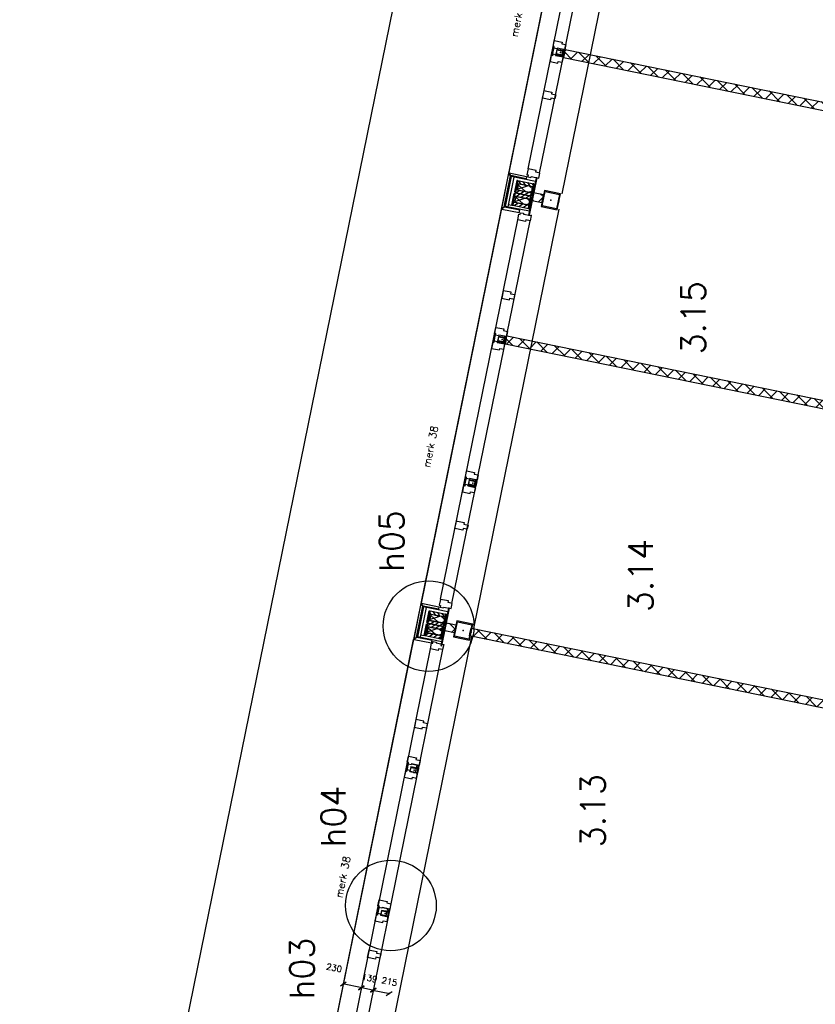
# Model space of a CAD drawing. Extents: x -161991 to 132574, y -998 to 324384.
# Tile 19 of 50: x 21817 to 31599, y 67881 to 79985. Entities that reach past the tile are written whole.
import ezdxf

# ---------------------------------------------------------------- set-up
doc = ezdxf.new("R2010")
doc.units = 0
doc.header["$LTSCALE"] = 50
doc.header["$MEASUREMENT"] = 0
doc.header["$PDSIZE"] = -1
doc.layers.get('0').update_dxf_attribs({"linetype": 'CONTINUOUS'})
doc.layers.get('DEFPOINTS').update_dxf_attribs({"linetype": 'CONTINUOUS'})
for name, color, linetype in [('_ARCHIEFKASTEN', 1, 'CONTINUOUS'), ('_DETAILNUMMERS', 4, 'CONTINUOUS'), ('_DETAILNUMMERSTEKST', 4, 'CONTINUOUS'), ('A--01A1_ACEER', 1, 'CONTINUOUS'), ('A--A21--_F-23-', 10, 'CONTINUOUS'), ('A--A22--_F123-', 9, 'CONTINUOUS'), ('A--A25--_F-2--', 9, 'CONTINUOUS'), ('A--A28--_F-2--', 7, 'CONTINUOUS'), ('A--A42--_F-23-', 9, 'CONTINUOUS'), ('A--L21--', 3, 'CONTINUOUS'), ('A--L21A2_BUITENWAND', 2, 'CONTINUOUS'), ('A--L21D2_BUITENWAND', 2, 'CONTINUOUS'), ('A--L22--_F-2--', 7, 'CONTINUOUS'), ('A--L22A2_BINNENWAND', 2, 'CONTINUOUS'), ('A--L25--', 7, 'CONTINUOUS'), ('A--L25--_F-23-', 7, 'CONTINUOUS'), ('A--L28--', 7, 'CONTINUOUS'), ('A--L28--_F-2--', 7, 'CONTINUOUS'), ('A--L31--', 2, 'CONTINUOUS'), ('A--L31A1_BUITENKOZIJN', 1, 'CONTINUOUS'), ('A--L42--', 7, 'CONTINUOUS'), ('A--L42--_F-23-', 7, 'CONTINUOUS'), ('A--M$1A-_F123-', 1, 'CONTINUOUS'), ('A--T$1A-_F123NR', 4, 'CONTINUOUS'), ('TEKST_KOZIJNMERK', 2, 'CONTINUOUS'), ('X--LR---_CP', 7, 'CONTINUOUS')]:
    doc.layers.add(name, color=color, linetype=linetype)
doc.layers.add('bruto vloeroppervlak', color=3, linetype='CONTINUOUS', plot=False)
doc.styles.add('ALFA-0_25', font='ROMANS')
doc.styles.add('HIEMSTRA', font='romans.shx')
doc.dimstyles.get("Standard").update_dxf_attribs({"dimscale": 40, "dimtxt": 2.5, "dimasz": 2, "dimexe": 0.3, "dimexo": 0.3, "dimgap": 2, "dimtad": 1, "dimdec": 0, "dimzin": 0, "dimdsep": 46, "dimtxsty": 'HIEMSTRA', "dimblk1": 'OBLIQUE', "dimblk2": 'OBLIQUE', "dimsah": 1, "dimcen": 0.09, "dimdle": 0.3, "dimclrd": 2, "dimclre": 2, "dimclrt": 3, "dimadec": 0, "dimazin": 0, "dimtfac": 1, "dimtdec": 4, "dimtofl": 0, "dimtmove": 2, "dimatfit": 3, "dimldrblk": 'OBLIQUE', "dimfxl": 0, "dimtvp": 625, "dimtolj": 1, "dimtzin": 0, "dimarcsym": 0})
pattern_1 = [(45, (0, 0), (-28.284, 28.284), [])]

# ---------------------------------------------------------------- blocks, each defined once
blk = doc.blocks.new('*U658')
at = {"layer": 'A--A22--_F123-', "linetype": 'Continuous'}
for p, q in [((87, -69), (3, 15)), ((7, 33), (21, 47)), ((77, -67), (162, 18)), ((300, -112), (172, 16)), ((218, -95), (303, -11)), ((359, -124), (444, -39)), ((513, -156), (385, -27)), ((500, -153), (585, -68)), ((726, -199), (598, -71)), ((641, -182), (726, -97)), ((939, -242), (811, -114)), ((782, -210), (867, -126)), ((923, -239), (1008, -154)), ((1152, -286), (1024, -158)), ((1064, -268), (1149, -183)), ((1205, -296), (1290, -212)), ((1365, -329), (1237, -201)), ((1346, -325), (1431, -240)), ((1578, -373), (1450, -244)), ((1487, -354), (1572, -269)), ((1628, -383), (1713, -298)), ((1792, -416), (1663, -288)), ((1769, -411), (1854, -327)), ((2005, -459), (1877, -331)), ((1910, -440), (1995, -355)), ((2051, -469), (2135, -384)), ((2218, -503), (2090, -375)), ((2192, -497), (2276, -413)), ((2431, -546), (2303, -418)), ((2333, -526), (2417, -441)), ((2474, -555), (2558, -470)), ((2644, -590), (2516, -461)), ((2615, -584), (2699, -499)), ((2857, -633), (2729, -505)), ((2756, -612), (2840, -528)), ((2897, -641), (2981, -556)), ((3070, -676), (2942, -548)), ((3038, -670), (3122, -585)), ((3283, -720), (3155, -592)), ((3179, -699), (3263, -614)), ((3320, -727), (3404, -642)), ((3497, -763), (3368, -635)), ((3461, -756), (3545, -671)), ((3710, -807), (3581, -679)), ((3602, -785), (3686, -700)), ((3923, -850), (3795, -722)), ((3743, -813), (3827, -729)), ((3884, -842), (3968, -757)), ((4136, -894), (4008, -765)), ((4025, -871), (4109, -786)), ((4166, -900), (4250, -815)), ((4349, -937), (4221, -809)), ((4306, -928), (4391, -843)), ((4562, -980), (4434, -852)), ((4447, -957), (4532, -872)), ((4588, -986), (4673, -901)), ((4775, -1024), (4647, -896)), ((4729, -1014), (4814, -930)), ((4988, -1067), (4860, -939)), ((4870, -1043), (4955, -958)), ((5011, -1072), (5096, -987)), ((5201, -1111), (5073, -982)), ((5152, -1101), (5237, -1016)), ((5415, -1154), (5286, -1026)), ((5293, -1129), (5378, -1045)), ((5434, -1158), (5519, -1073)), ((5628, -1197), (5500, -1069)), ((5575, -1187), (5657, -1105))]:
    blk.add_line(p, q, dxfattribs=at)
blk = doc.blocks.new('*U47')
at = {"layer": 'A--L22--_F-2--', "color": 2, "linetype": 'Continuous'}
for points in [[(0, 0), (-10, -49), (5634, -1199), (5634, -1199)], [(0, 0), (10, 49), (5654, -1101), (5654, -1101)]]:
    blk.add_lwpolyline(points, dxfattribs=at)
blk.add_blockref('*U658', (0, 0))
blk = doc.blocks.new('*U659')
at = {"layer": 'A--A22--_F123-', "linetype": 'Continuous'}
for p, q in [((80, -67), (2, 11)), ((4, -52), (89, 33)), ((145, -81), (230, 4)), ((293, -111), (165, 17)), ((286, -109), (371, -25)), ((506, -154), (378, -26)), ((427, -138), (512, -53)), ((568, -167), (653, -82)), ((720, -198), (591, -69)), ((709, -195), (794, -111)), ((933, -241), (804, -113)), ((850, -224), (935, -139)), ((991, -253), (1076, -168)), ((1146, -284), (1018, -156)), ((1132, -282), (1217, -197)), ((1359, -328), (1231, -200)), ((1273, -310), (1358, -226)), ((1414, -339), (1499, -254)), ((1572, -371), (1444, -243)), ((1555, -368), (1640, -283)), ((1785, -415), (1657, -287)), ((1696, -396), (1781, -312)), ((1837, -425), (1922, -340)), ((1998, -458), (1870, -330)), ((1978, -454), (2063, -369)), ((2211, -501), (2083, -373)), ((2119, -483), (2204, -398)), ((2260, -511), (2345, -427)), ((2424, -545), (2296, -417)), ((2401, -540), (2486, -455)), ((2638, -588), (2509, -460)), ((2542, -569), (2627, -484)), ((2683, -598), (2768, -513)), ((2851, -632), (2723, -504)), ((2824, -626), (2909, -541)), ((3064, -675), (2936, -547)), ((2965, -655), (3050, -570)), ((3106, -684), (3191, -599)), ((3277, -719), (3149, -590)), ((3247, -712), (3332, -628)), ((3490, -762), (3362, -634)), ((3388, -741), (3473, -656)), ((3529, -770), (3614, -685)), ((3703, -805), (3575, -677)), ((3670, -799), (3755, -714)), ((3916, -849), (3788, -721)), ((3811, -827), (3896, -743)), ((3952, -856), (4037, -771)), ((4129, -892), (4001, -764)), ((4093, -885), (4178, -800)), ((4343, -936), (4214, -807)), ((4234, -913), (4319, -829)), ((4375, -942), (4459, -857)), ((4556, -979), (4428, -851)), ((4516, -971), (4600, -886)), ((4769, -1022), (4641, -894)), ((4657, -1000), (4741, -915)), ((4798, -1028), (4882, -944)), ((4982, -1066), (4854, -938)), ((4939, -1057), (5023, -972)), ((5195, -1109), (5067, -981)), ((5080, -1086), (5164, -1001)), ((5221, -1114), (5305, -1030)), ((5408, -1153), (5280, -1025)), ((5362, -1143), (5446, -1058)), ((5621, -1196), (5493, -1068)), ((5503, -1172), (5587, -1087)), ((5667, -1178), (5690, -1154))]:
    blk.add_line(p, q, dxfattribs=at)
blk = doc.blocks.new('*U51')
at = {"layer": 'A--L22--_F-2--', "color": 2, "linetype": 'Continuous'}
for points in [[(0, 0), (-10, -49), (5635, -1199), (5635, -1199)], [(0, 0), (10, 49), (5655, -1101), (5655, -1101)]]:
    blk.add_lwpolyline(points, dxfattribs=at)
blk.add_blockref('*U659', (0, 0))
blk = doc.blocks.new('*U52')
at = {"layer": 'A--A22--_F123-'}
h = blk.add_hatch(dxfattribs=at)
h.set_pattern_fill('ALFAKRS', color=256, scale=120, style=0, pattern_type=2)
h.set_pattern_definition([(45, (-27053.24, -72519.72), (-84.85281, 84.85281), []), (135, (-27053.24, -72519.72), (-84.85281, -84.85281), [])])
h.paths.add_polyline_path([(0, 0), (10, 49), (128, 25), (118, -24), (108, -73), (-10, -49)])
at = {"layer": 'A--L22--_F-2--', "color": 2, "linetype": 'Continuous'}
for points in [[(118, -24), (108, -73), (-10, -49), (0, 0)], [(0, 0), (10, 49), (128, 25), (118, -24)]]:
    blk.add_lwpolyline(points, dxfattribs=at)
blk = doc.blocks.new('*U105')
at = {"layer": 'A--A22--_F123-'}
h = blk.add_hatch(dxfattribs=at)
h.set_pattern_fill('ALFAKRS', color=256, scale=120, style=0, pattern_type=2)
h.set_pattern_definition([(45, (-27356.99, -72457.85), (-84.85281, 84.85281), []), (135, (-27356.99, -72457.85), (-84.85281, -84.85281), [])])
h.paths.add_polyline_path([(0, 0), (10, 49), (5376, -1044), (5415, -1103), (5405, -1152), (-10, -49)])
at = {"layer": 'A--L22--_F-2--', "color": 2, "linetype": 'Continuous'}
for points in [[(5405, -1152), (5405, -1152), (-10, -49), (0, 0)], [(0, 0), (10, 49), (5376, -1044), (5376, -1044)]]:
    blk.add_lwpolyline(points, dxfattribs=at)
blk = doc.blocks.new('Q020593-')
at = {"layer": 'A--A28--_F-2--', "color": 3, "linetype": 'Continuous'}
for points in [[(-90, 90), (-100, -100), (-100, 100)], [(-90, 90), (-100, 100), (100, 100)], [(-90, 90), (-90, -90), (-100, -100)], [(100, 100), (90, 90), (-90, 90)], [(100, 100), (100, -100), (90, 90)], [(100, -100), (90, -90), (90, 90)], [(100, -100), (-100, -100), (-90, -90)], [(100, -100), (-90, -90), (90, -90)]]:
    blk.add_solid(points, dxfattribs=at)
at = {"layer": 'A--L28--_F-2--', "color": 3, "linetype": 'Continuous'}
blk.add_lwpolyline([(-100, -100), (-90, -90), (-90, 90), (90, 90), (90, -90), (-90, -90), (-100, -100), (100, -100), (100, 100), (-100, 100)], close=True, dxfattribs=at)
at = {"layer": 'X--LR---_CP', "color": 4, "linetype": 'Continuous'}
for p in [(-100, 0), (0, 0), (100, 0)]:
    blk.add_point(p, dxfattribs=at)
blk = doc.blocks.new('MERK_A3')
at = {"layer": 'A--01A1_ACEER'}
blk.add_line((227, 1598), (297, 1584), dxfattribs=at)
at = {"layer": 'A--L31--', "color": 2, "linetype": 'Continuous'}
for p, q in [((518, 3281), (537, 3373)), ((530, 3278), (518, 3281)), ((548, 3370), (530, 3278)), ((537, 3373), (548, 3370)), ((586, 3362), (656, 3347)), ((638, 3257), (656, 3347)), ((671, 3344), (652, 3254)), ((656, 3347), (671, 3344)), ((652, 3254), (638, 3257)), ((159, 1517), (177, 1609)), ((189, 1607), (170, 1514)), ((177, 1609), (189, 1607)), ((278, 1493), (297, 1584)), ((311, 1581), (293, 1490)), ((297, 1584), (311, 1581)), ((170, 1514), (159, 1517)), ((293, 1490), (278, 1493))]:
    blk.add_line(p, q, dxfattribs=at)
for points in [[(984, 4832), (971, 4768), (921, 4778), (917, 4758), (820, 4778), (835, 4849), (849, 4846), (854, 4868), (892, 4860), (890, 4851)], [(775, 3806), (786, 3857), (736, 3868), (740, 3888), (643, 3908), (628, 3837), (624, 3815), (639, 3812), (721, 3795), (725, 3816)], [(551, 3457), (648, 3437), (643, 3416), (693, 3406), (681, 3342), (586, 3362), (585, 3353), (546, 3361), (550, 3380), (536, 3383)], [(498, 3198), (595, 3178), (599, 3199), (649, 3189), (662, 3252), (568, 3271), (570, 3280), (532, 3288), (528, 3268), (513, 3271)], [(191, 1693), (288, 1673), (284, 1653), (334, 1642), (321, 1579), (227, 1598), (225, 1589), (187, 1597), (191, 1616), (176, 1619)], [(139, 1434), (236, 1414), (240, 1435), (290, 1425), (303, 1488), (209, 1508), (211, 1516), (172, 1524), (168, 1505), (154, 1508)], [(209, 1026), (198, 975), (148, 985), (144, 964), (47, 984), (62, 1055), (66, 1077), (81, 1074), (163, 1057), (159, 1037)], [(0, 0), (13, 64), (-37, 74), (-33, 94), (-130, 114), (-144, 43), (-130, 40), (-134, 18), (-96, 10), (-94, 19)]]:
    blk.add_lwpolyline(points, close=True, dxfattribs=at)
at = {"layer": 'A--L31A1_BUITENKOZIJN'}
for p, q in [((819, 4778), (-130, 114)), ((970, 4769), (13, 64))]:
    blk.add_line(p, q, dxfattribs=at)
at = {"layer": 'X--LR---_CP', "linetype": 'Continuous'}
blk.add_point((0, 0), dxfattribs=at)
blk = doc.blocks.new('NH40_196')
at = {"layer": 'A--A25--_F-2--'}
h = blk.add_hatch(dxfattribs=at)
h.set_pattern_fill('ALFALINE', color=256, scale=40, style=0, pattern_type=2)
h.set_pattern_definition([(45, (-6, 0), (-28.284, 28.284), [])])
h.paths.add_polyline_path([(0, 0), (0, 196), (40, 196), (40, 0)])
at = {"layer": 'A--L25--_F-23-', "color": 2, "linetype": 'Continuous'}
blk.add_lwpolyline([(0, 0), (0, 196), (40, 196), (40, 0)], close=True, dxfattribs=at)
at = {"layer": 'X--LR---_CP'}
for p in [(0, 0), (0, 0), (40, 0)]:
    blk.add_point(p, dxfattribs=at)
blk = doc.blocks.new('*U367')
at = {"layer": 'A--A42--_F-23-'}
h = blk.add_hatch(dxfattribs=at)
h.set_pattern_fill('ALFALINE', color=256, scale=40, style=0, pattern_type=2)
h.set_pattern_definition([(45, (-27059.66, -72676.535), (-28.284271, 28.284271), [])])
h.paths.add_polyline_path([(0, 0), (5, -1), (-24, -143), (-29, -142), (-34, -141), (-5, 1)])
at = {"layer": 'A--L42--_F-23-', "color": 2, "linetype": 'Continuous'}
for points in [[(-29, -142), (-34, -141), (-5, 1), (0, 0)], [(0, 0), (5, -1), (-24, -143), (-29, -142)]]:
    blk.add_lwpolyline(points, dxfattribs=at)
blk = doc.blocks.new('*U368')
at = {"layer": 'A--A42--_F-23-'}
h = blk.add_hatch(dxfattribs=at)
h.set_pattern_fill('ALFALINE', color=256, scale=40, style=0, pattern_type=2)
h.set_pattern_definition([(45, (-26857.802, -72717.64), (-28.284271, 28.284271), [])])
h.paths.add_polyline_path([(0, 0), (5, -1), (-24, -143), (-29, -142), (-34, -141), (-5, 1)])
at = {"layer": 'A--L42--_F-23-', "color": 2, "linetype": 'Continuous'}
for points in [[(-29, -142), (-34, -141), (-5, 1), (0, 0)], [(0, 0), (5, -1), (-24, -143), (-29, -142)]]:
    blk.add_lwpolyline(points, dxfattribs=at)
blk = doc.blocks.new('*U369')
at = {"layer": 'A--A42--_F-23-'}
h = blk.add_hatch(dxfattribs=at)
h.set_pattern_fill('ALFALINE', color=256, scale=40, style=0, pattern_type=2)
h.set_pattern_definition([(45, (-26795.945, -72413.874), (-28.284271, 28.284271), [])])
h.paths.add_polyline_path([(0, 0), (-5, 1), (24, 143), (29, 142), (34, 141), (5, -1)])
at = {"layer": 'A--L42--_F-23-', "color": 2, "linetype": 'Continuous'}
for points in [[(0, 0), (-5, 1), (24, 143), (29, 142)], [(29, 142), (34, 141), (5, -1), (0, 0)]]:
    blk.add_lwpolyline(points, dxfattribs=at)
blk = doc.blocks.new('*U370')
at = {"layer": 'A--A42--_F-23-'}
h = blk.add_hatch(dxfattribs=at)
h.set_pattern_fill('ALFALINE', color=256, scale=40, style=0, pattern_type=2)
h.set_pattern_definition([(45, (-26997.802, -72372.77), (-28.284271, 28.284271), [])])
h.paths.add_polyline_path([(0, 0), (-5, 1), (24, 143), (29, 142), (34, 141), (5, -1)])
at = {"layer": 'A--L42--_F-23-', "color": 2, "linetype": 'Continuous'}
for points in [[(0, 0), (-5, 1), (24, 143), (29, 142)], [(29, 142), (34, 141), (5, -1), (0, 0)]]:
    blk.add_lwpolyline(points, dxfattribs=at)
blk = doc.blocks.new('_OBLIQUE')
at = {"color": 0, "linetype": 'ByBlock'}
blk.add_line((-0.5, -0.5), (0.5, 0.5), dxfattribs=at)
blk = doc.blocks.new('*D375')
at = {"layer": 'A--M$1A-_F123-', "color": 1, "lineweight": -2}
for p, q in [((26156, 68056), (26369, 68012)), ((26165, 68056), (26166, 68063)), ((26360, 68016), (26362, 68023))]:
    blk.add_line(p, q, dxfattribs=at)
at = {"layer": 'DEFPOINTS', "color": 0}
for p in [(26163, 68047), (26359, 68008), (26360, 68014)]:
    blk.add_point(p, dxfattribs=at)
at = {"layer": 'A--M$1A-_F123-', "color": 1, "lineweight": -2, "xscale": 60, "yscale": 60, "zscale": 60}
for p, rotation in [((26164, 68054), 168.4862903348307), ((26360, 68014), 348.4862903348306)]:
    blk.add_blockref('_OBLIQUE', p, dxfattribs=dict(at, rotation=rotation))
at = {"layer": 'A--M$1A-_F123-', "color": 2, "insert": (26364, 68161), "char_height": 75, "attachment_point": 5, "rotation": 348.4863, "style": 'HIEMSTRA'}
blk.add_mtext('\\A1;215', dxfattribs=at)
blk = doc.blocks.new('*D376')
at = {"layer": 'A--M$1A-_F123-', "color": 1, "lineweight": -2}
for p, q in [((26173, 68052), (26009, 68086)), ((26019, 68093), (26019, 68093)), ((26166, 68063), (26166, 68063))]:
    blk.add_line(p, q, dxfattribs=at)
at = {"layer": 'DEFPOINTS', "color": 0}
for p in [(26017, 68084), (26017, 68084), (26164, 68054)]:
    blk.add_point(p, dxfattribs=at)
at = {"layer": 'A--M$1A-_F123-', "color": 1, "lineweight": -2, "xscale": 60, "yscale": 60, "zscale": 60}
for p, rotation in [((26017, 68084), 168.4999625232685), ((26164, 68054), 348.4999625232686)]:
    blk.add_blockref('_OBLIQUE', p, dxfattribs=dict(at, rotation=rotation))
at = {"layer": 'A--M$1A-_F123-', "color": 2, "insert": (26118, 68203), "char_height": 75, "attachment_point": 5, "rotation": 348.5, "style": 'HIEMSTRA'}
blk.add_mtext('\\A1;139', dxfattribs=at)
blk = doc.blocks.new('*D377')
at = {"layer": 'A--M$1A-_F123-', "color": 1, "lineweight": -2}
for p, q in [((26026, 68082), (25787, 68131)), ((25794, 68120), (25794, 68120)), ((26016, 68075), (26016, 68075))]:
    blk.add_line(p, q, dxfattribs=at)
at = {"layer": 'DEFPOINTS', "color": 0}
for p in [(25796, 68129), (25796, 68129), (26017, 68084)]:
    blk.add_point(p, dxfattribs=at)
at = {"layer": 'A--M$1A-_F123-', "color": 1, "lineweight": -2, "xscale": 60, "yscale": 60, "zscale": 60}
for p, rotation in [((25796, 68129), 168.4861997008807), ((26017, 68084), 348.4861997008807)]:
    blk.add_blockref('_OBLIQUE', p, dxfattribs=dict(at, rotation=rotation))
at = {"layer": 'A--M$1A-_F123-', "color": 2, "insert": (25683, 68329), "char_height": 75, "attachment_point": 5, "rotation": 348.4862, "style": 'HIEMSTRA'}
blk.add_mtext('\\A1;230', dxfattribs=at)
blk = doc.blocks.new('*U400')
at = {"layer": 'A--A22--_F123-'}
h = blk.add_hatch(dxfattribs=at)
h.set_pattern_fill('ALFAKRS', color=256, scale=120, style=0, pattern_type=2)
h.set_pattern_definition([(45, (0, 0), (-84.85, 84.85), []), (135, (0, 0), (-84.85, -84.85), [])])
h.paths.add_polyline_path([(0, 0), (10, 49), (134, 24), (124, -25), (114, -74), (-10, -49)])
at = {"layer": 'A--L22--_F-2--', "color": 2, "linetype": 'Continuous'}
for points in [[(0, 0), (-10, -49), (114, -74), (124, -25)], [(0, 0), (10, 49), (134, 24), (124, -25)]]:
    blk.add_lwpolyline(points, dxfattribs=at)
blk = doc.blocks.new('*U401')
at = {"layer": 'A--A42--_F-23-'}
h = blk.add_hatch(dxfattribs=at)
h.set_pattern_fill('ALFALINE', color=256, scale=40, style=0, pattern_type=2)
h.set_pattern_definition(pattern_1)
h.paths.add_polyline_path([(0, 0), (5, -1), (-24, -143), (-29, -142), (-34, -141), (-5, 1)])
at = {"layer": 'A--L42--_F-23-', "color": 2, "linetype": 'Continuous'}
for points in [[(0, 0), (-5, 1), (-34, -141), (-29, -142)], [(0, 0), (5, -1), (-24, -143), (-29, -142)]]:
    blk.add_lwpolyline(points, dxfattribs=at)
blk = doc.blocks.new('*U402')
at = {"layer": 'A--A42--_F-23-'}
h = blk.add_hatch(dxfattribs=at)
h.set_pattern_fill('ALFALINE', color=256, scale=40, style=0, pattern_type=2)
h.set_pattern_definition(pattern_1)
h.paths.add_polyline_path([(0, 0), (5, -1), (-24, -143), (-29, -142), (-34, -141), (-5, 1)])
at = {"layer": 'A--L42--_F-23-', "color": 2, "linetype": 'Continuous'}
for points in [[(0, 0), (-5, 1), (-34, -141), (-29, -142)], [(0, 0), (5, -1), (-24, -143), (-29, -142)]]:
    blk.add_lwpolyline(points, dxfattribs=at)
blk = doc.blocks.new('*U403')
at = {"layer": 'A--A42--_F-23-'}
h = blk.add_hatch(dxfattribs=at)
h.set_pattern_fill('ALFALINE', color=256, scale=40, style=0, pattern_type=2)
h.set_pattern_definition(pattern_1)
h.paths.add_polyline_path([(0, 0), (-5, 1), (24, 143), (29, 142), (34, 141), (5, -1)])
at = {"layer": 'A--L42--_F-23-', "color": 2, "linetype": 'Continuous'}
for points in [[(0, 0), (-5, 1), (24, 143), (29, 142)], [(0, 0), (5, -1), (34, 141), (29, 142)]]:
    blk.add_lwpolyline(points, dxfattribs=at)
blk = doc.blocks.new('*U404')
at = {"layer": 'A--A42--_F-23-'}
h = blk.add_hatch(dxfattribs=at)
h.set_pattern_fill('ALFALINE', color=256, scale=40, style=0, pattern_type=2)
h.set_pattern_definition(pattern_1)
h.paths.add_polyline_path([(0, 0), (-5, 1), (24, 143), (29, 142), (34, 141), (5, -1)])
at = {"layer": 'A--L42--_F-23-', "color": 2, "linetype": 'Continuous'}
for points in [[(0, 0), (-5, 1), (24, 143), (29, 142)], [(0, 0), (5, -1), (34, 141), (29, 142)]]:
    blk.add_lwpolyline(points, dxfattribs=at)
blk = doc.blocks.new('Q020580-')
at = {"layer": 'A--A28--_F-2--', "color": 3, "linetype": 'Continuous'}
for points in [[(-25, 45), (-30, -50), (-30, 50)], [(-25, 45), (-30, 50), (30, 50)], [(-25, 45), (-25, -45), (-30, -50)], [(30, 50), (25, 45), (-25, 45)], [(30, 50), (30, -50), (25, 45)], [(30, -50), (25, -45), (25, 45)], [(30, -50), (-30, -50), (-25, -45)], [(30, -50), (-25, -45), (25, -45)]]:
    blk.add_solid(points, dxfattribs=at)
at = {"layer": 'A--L28--_F-2--', "color": 3, "linetype": 'Continuous'}
blk.add_lwpolyline([(-30, -50), (-25, -45), (-25, 45), (25, 45), (25, -45), (-25, -45), (-30, -50), (30, -50), (30, 50), (-30, 50)], close=True, dxfattribs=at)
at = {"layer": 'X--LR---_CP', "color": 4, "linetype": 'Continuous'}
for p in [(-30, 0), (0, 0), (30, 0)]:
    blk.add_point(p, dxfattribs=at)

msp = doc.modelspace()

# ---------------------------------------------------------------- hatches: boundary and pattern name
at = {"layer": 'A--A21--_F-23-'}
h = msp.add_hatch(dxfattribs=at)
h.set_pattern_fill('ALFAISO', color=256, scale=80, angle=168.49, style=0, pattern_type=2)
h.set_pattern_definition([(138.49, (117356.32, 165587.18), (-53.02006, -59.907205), []), (198.49, (117356.32, 165587.18), (25.37113, -75.87032), [])])
h.paths.add_polyline_path([(28028.6, 77949.2), (27948.3, 77965.6), (27933.3, 77892.1), (28109.7, 77856.2), (28124.6, 77929.7), (28028.6, 77949.2), (28052.3, 77944.4)])
h = msp.add_hatch(dxfattribs=at)
h.set_pattern_fill('ALFAISO', color=256, scale=80, angle=168.49, style=0, pattern_type=2)
h.set_pattern_definition([(138.49, (117325.39, 165435.29), (-53.02006, -59.907205), []), (198.49, (117325.39, 165435.29), (25.37113, -75.87032), [])])
h.paths.add_polyline_path([(27997.7, 77797.3), (27917.3, 77813.7), (27902.4, 77740.2), (28078.7, 77704.3), (28093.7, 77777.8), (27997.7, 77797.3), (28021.4, 77792.5)])
h = msp.add_hatch(dxfattribs=at)
h.set_pattern_fill('ALFAISO', color=256, scale=80, angle=168.49, style=0, pattern_type=2)
h.set_pattern_definition([(138.49, (116278.47, 160295.84), (-53.02006, -59.907205), []), (198.49, (116278.47, 160295.84), (25.37113, -75.87032), [])])
h.paths.add_polyline_path([(26950.8, 72657.9), (26870.4, 72674.3), (26855.4, 72600.8), (27031.8, 72564.9), (27046.8, 72638.3), (26950.8, 72657.9), (26974.4, 72653.1)])
h = msp.add_hatch(dxfattribs=at)
h.set_pattern_fill('ALFAISO', color=256, scale=80, angle=168.49, style=0, pattern_type=2)
h.set_pattern_definition([(138.49, (116247.54, 160143.95), (-53.02006, -59.907205), []), (198.49, (116247.54, 160143.95), (25.37113, -75.87032), [])])
h.paths.add_polyline_path([(26919.8, 72506), (26839.5, 72522.4), (26824.5, 72448.9), (27000.9, 72413), (27015.8, 72486.5), (26919.8, 72506), (26943.5, 72501.2)])

# ---------------------------------------------------------------- linework, layer by layer
at = {"layer": '_ARCHIEFKASTEN'}
msp.add_lwpolyline([(30948.9, 94416.2), (29314.2, 94416.2), (21817.1, 57611.8)], dxfattribs=at)
at = {"layer": '_DETAILNUMMERS'}
for centre in [(26844.4, 72530.1), (26381, 69095.5)]:
    msp.add_circle(centre, 557.3, dxfattribs=at)
at = {"layer": 'A--L21--'}
for points in [[(27774.7, 77684.6), (27852.5, 78066.7), (27832.2, 78097.4), (27828.3, 78098.2), (27740.1, 77665.1), (27744, 77664.3)], [(27835.4, 78102.9), (28049, 78059.4), (28043, 78030), (27854.9, 78068.3), (27834.6, 78099)], [(28028.6, 77949.2), (27948.3, 77965.6), (27933.3, 77892.1), (28109.7, 77856.2), (28124.6, 77929.7), (28028.6, 77949.2), (28052.3, 77944.4)], [(27997.7, 77797.3), (27917.3, 77813.7), (27902.4, 77740.2), (28078.7, 77704.3), (28093.7, 77777.8), (27997.7, 77797.3), (28021.4, 77792.5)], [(27744.8, 77658), (27958.4, 77614.5), (27964.4, 77643.9), (27776.2, 77682.2), (27745.6, 77661.9)], [(26696.8, 72393.2), (26774.7, 72775.4), (26754.4, 72806.1), (26750.4, 72806.9), (26662.2, 72373.7), (26666.2, 72372.9)], [(26757.5, 72811.5), (26971.1, 72768), (26965.2, 72738.6), (26777, 72777), (26756.7, 72807.6)], [(26950.8, 72657.9), (26870.4, 72674.3), (26855.4, 72600.8), (27031.8, 72564.9), (27046.8, 72638.3), (26950.8, 72657.9), (26974.4, 72653.1)], [(26919.8, 72506), (26839.5, 72522.4), (26824.5, 72448.9), (27000.9, 72413), (27015.8, 72486.5), (26919.8, 72506), (26943.5, 72501.2)], [(26666.9, 72366.7), (26880.5, 72323.2), (26886.5, 72352.6), (26698.4, 72390.9), (26667.7, 72370.6)]]:
    msp.add_lwpolyline(points, close=True, dxfattribs=at)
at = {"layer": 'A--L21A2_BUITENWAND', "color": 2, "linetype": 'Continuous'}
for p, q in [((27860.7, 78056.9), (27786.1, 77690.4)), ((27892.1, 78050.5), (27817.4, 77684)), ((28158.6, 77996.2), (27860.7, 78056.9)), ((27823.8, 77715.4), (27868.9, 77706.2)), ((28084, 77629.8), (27786.1, 77690.4)), ((26782.9, 72765.6), (26708.2, 72399.1)), ((26814.2, 72759.2), (26739.6, 72392.7)), ((27080.7, 72704.9), (26782.9, 72765.6)), ((27006.1, 72338.4), (26708.2, 72399.1)), ((26746, 72424.1), (26791, 72414.9))]:
    msp.add_line(p, q, dxfattribs=at)
for points in [[(28084.2, 77580.7), (28177.9, 78040.7), (28168.1, 78042.7), (28074.4, 77582.7)], [(27006.3, 72289.4), (27100, 72749.4), (27090.2, 72751.4), (26996.5, 72291.4)]]:
    msp.add_lwpolyline(points, close=True, dxfattribs=at)
at = {"layer": 'A--L21D2_BUITENWAND'}
for p, q in [((28813.5, 82934.9), (27829.7, 78105.1)), ((27735.7, 77643.6), (26751.8, 72813.8)), ((25677, 67537), (26660.8, 72366.9))]:
    msp.add_line(p, q, dxfattribs=at)
at = {"layer": 'A--L22A2_BINNENWAND'}
for p, q in [((29507.2, 82863, -1), (28481.7, 77842.6)), ((28446.3, 77655), (27396.4, 72500.9)), ((26328.5, 67258.5), (27376.4, 72402.8))]:
    msp.add_line(p, q, dxfattribs=at)
at = {"layer": 'bruto vloeroppervlak'}
msp.add_lwpolyline([(31595.3, 96600.2), (24417.9, 61366.1), (24443.7, 61328.4), (32782.2, 59629.6), (32820.7, 59654.2), (33773.9, 64337.7), (33771.8, 64347.2), (38858.3, 65471.4), (38858.3, 65980.4), (37015, 65581.3), (37012, 73407.7), (41634.8, 73407.9), (41670.8, 73443.9), (41671.1, 94553.7), (41646.9, 94585.8), (31633.1, 96625.7), (31595.3, 96600.2)], close=True, dxfattribs=at)

# ---------------------------------------------------------------- block references
at = {"xscale": -1, "rotation": 156.9725806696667}
for p in [(29182.2, 82868.6), (28104.4, 77577.2)]:
    msp.add_blockref('MERK_A3', p, dxfattribs=at)
msp.add_blockref('MERK_A3', (26046.2, 67473.5))
at = {"layer": 'A--L21--', "linetype": 'Continuous'}
for name, p in [('*U47', (28514.6, 79569.9)), ('*U400', (28124.2, 77812.5)), ('*U51', (27797.3, 76049.7)), ('*U52', (27053.2, 72519.7)), ('*U105', (27357, 72457.8))]:
    msp.add_blockref(name, p, dxfattribs=at)
at = {"layer": 'A--L25--', "rotation": 78.48999999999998}
for p in [(28124.6, 77929.7), (27046.8, 72638.3)]:
    msp.add_blockref('NH40_196', p, dxfattribs=at)
at = {"layer": 'A--L25--', "xscale": -1, "rotation": 78.48999999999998}
for p in [(28101.7, 77817), (28109.7, 77856.2), (28078.7, 77704.3), (27023.8, 72525.7), (27031.8, 72564.9), (27000.9, 72413)]:
    msp.add_blockref('NH40_196', p, dxfattribs=at)
at = {"layer": 'A--L28--', "linetype": 'Continuous'}
for name, p, rotation in [('Q020580-', (28465.7, 79580.5), 258.486290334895), ('Q020593-', (28346.7, 77767.1), 348.4862903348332), ('Q020580-', (27746.9, 76052.9), 258.486290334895), ('Q020580-', (27387.5, 74289.2), 258.486290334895), ('Q020593-', (27268.8, 72475.8), 348.4862903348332), ('Q020580-', (26668.4, 70760.4), 258.486290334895), ('Q020580-', (26309.2, 68996.7), 258.486290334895)]:
    msp.add_blockref(name, p, dxfattribs=dict(at, rotation=rotation))
at = {"layer": 'A--L42--'}
for name, p in [('*U402', (27935.7, 78009)), ('*U401', (28137.5, 77967.9)), ('*U403', (27873.8, 77705.2)), ('*U404', (28075.7, 77664.1)), ('*U368', (26857.8, 72717.6)), ('*U367', (27059.7, 72676.5)), ('*U369', (26795.9, 72413.9)), ('*U370', (26997.8, 72372.8))]:
    msp.add_blockref(name, p, dxfattribs=at)

# ---------------------------------------------------------------- texts
at = {"layer": '_DETAILNUMMERSTEKST', "style": 'ALFA-0_25'}
for s, p in [('h05', (26541.6, 73196)), ('h04', (25822.4, 69809.3)), ('h03', (25438.9, 67940.2))]:
    msp.add_text(s, height=300, rotation=90, dxfattribs=at).set_placement(p)
at = {"layer": 'A--T$1A-_F123NR', "style": 'ALFA-0_25'}
for s, p in [('3.15', (30247.7, 75870.7)), ('3.14', (29602.2, 72702.1)), ('3.13', (29013.4, 69811.5))]:
    msp.add_text(s, height=300, rotation=90, dxfattribs=at).set_placement(p)
at = {"layer": 'TEKST_KOZIJNMERK', "style": 'HIEMSTRA'}
for p in [(27938.3, 79765.9), (26860.4, 74474.5), (25782.6, 69183.2)]:
    msp.add_text('merk 38', height=90, rotation=78.486, dxfattribs=at).set_placement(p)

# ---------------------------------------------------------------- dimensions: what is measured, and where the dimension line sits
at = {"layer": 'A--M$1A-_F123-'}
for base, p1, p2, angle, text, picture, middle in [((25795.6, 68129.1), (26017.4, 68084), (25795.6, 68129.2), 168.4862, '230', '*D377', (25683.3, 68329.4)), ((26360, 68014.2), (26163, 68047.4), (26358.6, 68007.6), 348.48629, '215', '*D375', (26363.6, 68161.1))]:
    dim = msp.add_linear_dim(base=base, p1=p1, p2=p2, angle=angle, text=text, dimstyle='Standard', override={"dimscale": 30, "dimclrd": 1, "dimclre": 1, "dimclrt": 2}, dxfattribs=at)
    dim.commit()
    dim.dimension.update_dxf_attribs({"geometry": picture, "text_midpoint": middle, "dimtype": 161})
dim = msp.add_aligned_dim(p1=(26164.4, 68054.1), p2=(26017.4, 68084), distance=0, text='139', dimstyle='Standard', override={"dimscale": 30, "dimclrd": 1, "dimclre": 1, "dimclrt": 2}, dxfattribs=at)
dim.commit()
dim.dimension.update_dxf_attribs({"geometry": '*D376', "text_midpoint": (26118.1, 68202.8)})

doc.saveas('drawing.dxf')
